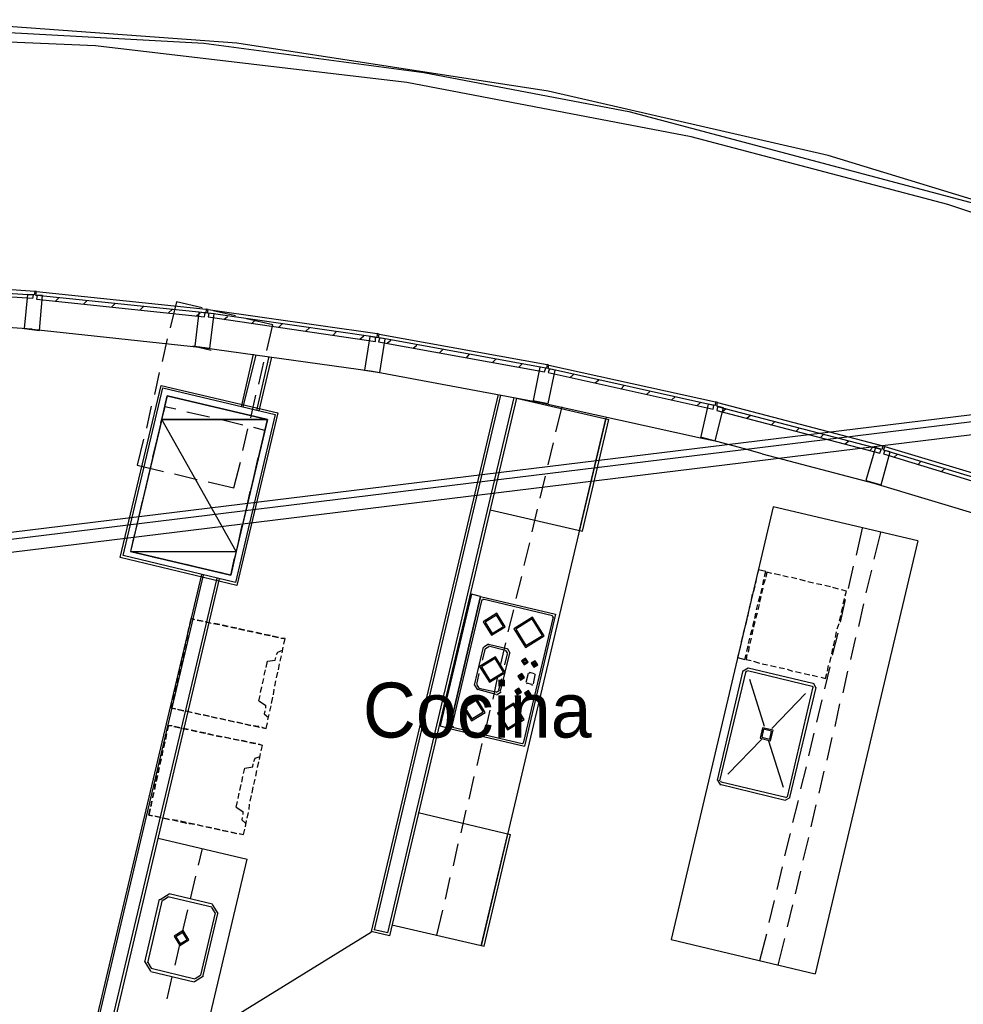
# Model space of a CAD drawing. Header units: feet. Extents: x -79 to 198, y -22 to 181.
# Tile 89 of 92: x 97 to 118, y 138 to 160. Entities that reach past the tile are written whole.
import ezdxf
from ezdxf.enums import TextEntityAlignment as Align

# ---------------------------------------------------------------- set-up
doc = ezdxf.new("R2010")
doc.units = ezdxf.units.FT
for name, color, linetype in [('A-AREA-UNIDAD', 30, 'CONTINUOUS'), ('A-LINEA', 7, 'CONTINUOUS'), ('A-MURO-CONCRETO', 8, 'CONTINUOUS'), ('A-NOMBRE-ESPACIO', 2, 'CONTINUOUS')]:
    doc.layers.add(name, color=color, linetype=linetype)

msp = doc.modelspace()

# ---------------------------------------------------------------- linework, layer by layer
at = {"layer": 'A-AREA-UNIDAD'}
for points in [[(52.992, 132.7644), (73.152, 128.0178), (73.952, 131.4489), (75.44, 131.3778), (76.24, 132.6933), (77.248, 132.6933), (78.592, 130.6133), (79.328, 133.5289), (80.672, 133.5822), (86.032, 132.3378), (90, 149.1022), (90.688, 149.1022), (91.92, 154.2933), (91.68, 154.4533), (91.68, 155.5378), (92.672, 159.8222), (101.44, 159.3422), (106.24, 158.7022), (110.72, 157.8489), (119.28, 155.5733)], [(121.6, 154.8978), (115.072, 156.8889), (108.96, 158.2933), (102.16, 159.3422), (95.168, 159.8578), (88.768, 159.8578), (82.528, 159.4133), (75.392, 158.3822), (68.832, 156.8889), (61.632, 154.6489), (55.008, 151.9822)], [(122.848, 154.0978), (117.68, 155.8222), (112.08, 157.2978), (105.872, 158.4889), (99.072, 159.2889), (93.248, 159.5378)]]:
    msp.add_lwpolyline(points, dxfattribs=at)
at = {"layer": 'A-LINEA'}
for p, q in [((97.7467, 153.9244), (94.0267, 154.1644)), ((97.7067, 153.7644), (97.72, 153.8444)), ((97.7867, 153.9244), (101.4933, 153.5378)), ((98.2, 153.7111), (98.28, 153.7911)), ((98.8133, 153.6444), (98.8933, 153.7244)), ((99.4267, 153.5778), (99.5067, 153.6578)), ((100.04, 153.5111), (100.12, 153.5911)), ((100.6667, 153.4578), (100.7467, 153.5244)), ((101.28, 153.3911), (101.36, 153.4578)), ((101.5333, 153.5244), (105.2267, 153.0044)), ((102.1333, 153.3911), (101.64, 153.4978)), ((101.88, 153.3111), (101.96, 153.3778)), ((97.6933, 153.0978), (93.96, 153.3378)), ((102.9467, 153.1911), (102.3733, 153.3244)), ((102.48, 153.2178), (102.56, 153.2978)), ((102.8133, 152.6311), (102.9467, 153.1911)), ((103.0667, 153.1378), (103.1467, 153.2178)), ((97.6933, 153.0978), (101.4133, 152.6978)), ((103.6667, 153.0578), (103.7467, 153.1244)), ((104.2667, 152.9644), (104.3333, 153.0444)), ((104.8533, 152.8844), (104.9333, 152.9511)), ((105.2667, 152.9911), (108.9333, 152.3244)), ((100.64, 152.8844), (100.5333, 152.3911)), ((101.6, 152.6311), (101.2, 152.7244)), ((101.4133, 152.6978), (105.12, 152.1778)), ((105.44, 152.7911), (105.52, 152.8578)), ((106.0133, 152.6844), (106.0933, 152.7511)), ((102.52, 152.5511), (102.2533, 151.4044)), ((102.5733, 152.5378), (102.2933, 151.3911)), ((102.6, 151.3244), (102.8667, 152.4978)), ((102.92, 152.4844), (102.64, 151.3111)), ((106.5867, 152.5778), (106.6667, 152.6578)), ((107.1733, 152.4711), (107.24, 152.5511)), ((128.4377, 152.4797), (36.6895, 141.2395)), ((128.4377, 152.4797), (36.6895, 141.2395)), ((128.373, 152.3212), (36.7876, 141.1026)), ((102.64, 151.8978), (102.7467, 152.3778)), ((107.7467, 152.3778), (107.8133, 152.4444)), ((108.32, 152.2711), (108.3867, 152.3378)), ((108.9733, 152.3111), (112.6133, 151.5111)), ((100.4667, 152.1511), (100.36, 151.6711)), ((105.12, 152.1778), (108.7867, 151.4978)), ((109.44, 152.0444), (109.5067, 152.1111)), ((128.2383, 152.0163), (36.9919, 140.8393)), ((109.9867, 151.9244), (110.0667, 151.9911)), ((110.5467, 151.7911), (110.6133, 151.8711)), ((102.4667, 151.1644), (102.5733, 151.6578)), ((107.8667, 151.6711), (105.0933, 139.9378)), ((107.92, 151.6578), (105.16, 139.9778)), ((111.1067, 151.6711), (111.1733, 151.7378)), ((100.2933, 151.4178), (100.1867, 150.9378)), ((105.4533, 139.9111), (108.2133, 151.6044)), ((108.2667, 151.5911), (105.4933, 139.8444)), ((108.2667, 151.5911), (110.28, 151.1244)), ((108.7867, 151.4978), (112.28, 150.7244)), ((111.6533, 151.5511), (111.7333, 151.6178)), ((112.2133, 151.4311), (112.28, 151.4978)), ((112.6533, 151.4978), (116.2667, 150.5511)), ((101.56, 151.1778), (101.0667, 151.2844)), ((109.2533, 151.4044), (109.12, 150.8578)), ((112.76, 151.2978), (112.84, 151.3644)), ((113.2933, 151.1511), (113.3733, 151.2178)), ((102.2933, 151.0044), (101.8, 151.1244)), ((110.2267, 151.1778), (107.4933, 139.6311)), ((109.64, 148.6978), (110.2133, 151.1378)), ((109.7067, 148.6844), (110.28, 151.1244)), ((113.84, 151.0178), (113.9067, 151.0844)), ((100.44, 150.8044), (100.32, 150.3111)), ((102.2933, 150.4444), (102.4, 150.9244)), ((102.7733, 150.8844), (102.5333, 150.9511)), ((102.6933, 150.5244), (102.7733, 150.8844)), ((114.3733, 150.8711), (114.44, 150.9378)), ((114.9067, 150.7378), (114.9733, 150.8044)), ((109.0667, 150.6178), (108.9467, 150.1378)), ((113.24, 150.4844), (112.28, 150.7378)), ((115.44, 150.5911), (115.52, 150.6578)), ((113.6267, 150.3778), (113.24, 150.4844)), ((113.6267, 150.3778), (116.0667, 149.7378)), ((115.9867, 150.4578), (116.0533, 150.5244)), ((116.3067, 150.5378), (119.88, 149.4578)), ((116.5067, 150.2978), (116.5867, 150.3644)), ((102.52, 149.7911), (102.6267, 150.2844)), ((117.0267, 150.1378), (117.0933, 150.2044)), ((100.2667, 150.0711), (100.16, 149.5778)), ((100.8, 149.9378), (101.2933, 149.8178)), ((117.5467, 149.9911), (117.6133, 150.0578)), ((108.8933, 149.8844), (108.7733, 149.4044)), ((116.0667, 149.7378), (119.64, 148.6578)), ((102.3467, 149.0711), (102.4533, 149.5511)), ((100.0933, 149.3378), (99.9867, 148.8578)), ((107.6933, 149.1511), (109.7067, 148.6844)), ((108.72, 149.1644), (108.6, 148.6711)), ((113.8667, 149.2178), (111.64, 139.7644)), ((117.0267, 148.4711), (113.8667, 149.2178)), ((102.1733, 148.3378), (102.28, 148.8178)), ((115.8133, 148.7511), (115.68, 148.1644)), ((116.2133, 148.6578), (116.0667, 148.0711)), ((108.5467, 148.4311), (108.4267, 147.9378)), ((117.0267, 148.4711), (114.7867, 139.0178)), ((100.32, 148.1244), (100.8133, 148.0178)), ((101.0533, 147.9644), (101.5467, 147.8444)), ((114.0267, 147.7244), (113.8933, 147.7511)), ((115.6133, 147.9244), (115.5067, 147.4311)), ((116.0133, 147.8311), (115.8933, 147.3378)), ((101.3867, 147.7378), (98.7067, 136.4044)), ((101.4267, 147.7244), (98.76, 136.4444)), ((99.4533, 138.0578), (101.7333, 147.6578)), ((101.7733, 147.6444), (99.52, 138.0844)), ((108.3733, 147.6978), (108.2533, 147.2178)), ((113.5067, 147.6711), (113.48, 147.5511)), ((113.64, 147.5111), (113.6667, 147.6311)), ((113.6933, 147.6311), (113.6533, 147.5111)), ((114.2, 147.6844), (114.08, 147.7111)), ((114.3867, 147.6444), (114.2667, 147.6711)), ((114.5733, 147.5911), (114.4533, 147.6311)), ((114.7467, 147.5511), (114.6267, 147.5778)), ((114.9333, 147.5111), (114.8133, 147.5378)), ((113.4667, 147.4844), (113.44, 147.3644)), ((113.6, 147.3244), (113.6267, 147.4444)), ((113.64, 147.4444), (113.6133, 147.3244)), ((115.12, 147.4711), (115, 147.4978)), ((115.2933, 147.4178), (115.1733, 147.4578)), ((107.48, 147.2578), (106.8, 144.3778)), ((107.5067, 147.1911), (106.8533, 144.4311)), ((107.48, 147.2578), (109.12, 146.8711)), ((107.5446, 147.1906), (107.5205, 147.1757)), ((107.5333, 147.2044), (109.0533, 146.8444)), ((113.3733, 147.1244), (113.3467, 147.0044)), ((113.4133, 147.3111), (113.3867, 147.1911)), ((113.5467, 147.1511), (113.5867, 147.2711)), ((113.6, 147.2578), (113.5733, 147.1378)), ((115.44, 147.1911), (115.3333, 146.6978)), ((115.4, 147.0978), (115.4267, 147.2178)), ((108.2, 146.9644), (108.08, 146.4844)), ((113.3333, 146.9378), (113.3067, 146.8178)), ((113.4667, 146.7778), (113.4933, 146.8978)), ((113.52, 146.8978), (113.48, 146.7778)), ((113.5067, 146.9644), (113.5333, 147.0844)), ((113.56, 147.0844), (113.5333, 146.9644)), ((115.36, 146.9111), (115.3867, 147.0311)), ((115.84, 147.0978), (115.7333, 146.6044)), ((101.16, 146.7778), (101.1333, 146.6444)), ((101.24, 146.7511), (101.16, 146.7778)), ((101.2933, 146.7511), (101.4133, 146.7244)), ((101.4267, 146.7111), (101.2933, 146.7378)), ((101.4667, 146.7111), (101.5867, 146.6844)), ((101.6, 146.6711), (101.48, 146.6978)), ((109.0667, 146.8178), (108.4133, 144.0578)), ((109.12, 146.8711), (108.44, 143.9911)), ((109.0661, 146.8065), (109.0513, 146.8306)), ((113.2933, 146.7644), (113.2667, 146.6311)), ((113.4267, 146.6044), (113.4533, 146.7244)), ((113.4667, 146.7111), (113.44, 146.5911)), ((115.32, 146.7244), (115.3467, 146.8444)), ((101.12, 146.5911), (101.0933, 146.4711)), ((101.0933, 146.4711), (101.12, 146.5911)), ((101.6533, 146.6711), (101.7733, 146.6444)), ((101.7867, 146.6444), (101.6667, 146.6711)), ((101.84, 146.6311), (101.96, 146.6044)), ((101.9733, 146.6044), (101.8533, 146.6311)), ((102.16, 146.5644), (102.0267, 146.5911)), ((102.0267, 146.5911), (102.1467, 146.5644)), ((102.2, 146.5511), (102.32, 146.5244)), ((102.3333, 146.5244), (102.2133, 146.5511)), ((102.3867, 146.5111), (102.5067, 146.4844)), ((102.52, 146.4844), (102.4, 146.5111)), ((102.5733, 146.4711), (102.6933, 146.4444)), ((102.7067, 146.4444), (102.5867, 146.4711)), ((113.24, 146.5778), (113.2133, 146.4578)), ((113.3733, 146.4178), (113.4133, 146.5378)), ((113.4267, 146.5378), (113.4, 146.4178)), ((115.2267, 146.3644), (115.2533, 146.4844)), ((115.2667, 146.5511), (115.3067, 146.6711)), ((101.08, 146.4044), (101.0533, 146.2844)), ((101.0533, 146.2844), (101.08, 146.4044)), ((102.8933, 146.4044), (102.76, 146.4311)), ((102.76, 146.4311), (102.88, 146.4044)), ((102.9333, 146.3911), (103.0667, 146.3644)), ((103.0667, 146.3644), (102.9467, 146.3911)), ((103.12, 146.3511), (103.1867, 146.3378)), ((103.1867, 146.2178), (103.2133, 146.3378)), ((113.2, 146.3911), (113.1733, 146.2711)), ((113.3333, 146.2311), (113.36, 146.3511)), ((113.3867, 146.3511), (113.36, 146.2311)), ((115.28, 146.4578), (115.16, 145.9778)), ((115.1867, 146.1778), (115.2133, 146.2978)), ((115.6667, 146.3644), (115.56, 145.8844)), ((101, 146.0444), (100.9733, 145.9111)), ((100.9733, 145.9111), (101, 146.0444)), ((101.04, 146.2178), (101.0133, 146.0978)), ((101.0133, 146.0978), (101.04, 146.2178)), ((103.1467, 146.0311), (103.1733, 146.1511)), ((103.1467, 146.0311), (103.1733, 146.1511)), ((107.3467, 145.3244), (107.5467, 146.1511)), ((107.52, 145.8711), (107.5867, 146.1244)), ((107.6533, 146.2154), (107.549, 146.1511)), ((107.6605, 146.1628), (107.5883, 146.1183)), ((107.6533, 146.2178), (108.0533, 146.1244)), ((107.6533, 146.1778), (108.0267, 146.0844)), ((108.0267, 146.2444), (107.9067, 145.7511)), ((108.0784, 146.0106), (108.0338, 146.0828)), ((108.131, 146.0178), (108.0666, 146.1221)), ((113.16, 146.2178), (113.1333, 146.0844)), ((113.2933, 146.0578), (113.32, 146.1778)), ((113.3467, 146.1644), (113.32, 146.0444)), ((115.1467, 146.0044), (115.1733, 146.1244)), ((100.96, 145.8578), (100.9333, 145.7378)), ((100.9333, 145.7378), (100.96, 145.8578)), ((102.8, 145.7111), (102.8267, 145.8444)), ((103.1067, 145.8444), (103.1333, 145.9644)), ((103.1067, 145.8444), (103.1333, 145.9644)), ((107.92, 145.1911), (108.12, 146.0178)), ((108.0133, 145.7644), (108.0667, 146.0044)), ((108.4133, 145.8311), (108.4933, 145.8178)), ((108.4267, 145.8578), (108.4933, 145.8444)), ((108.4267, 145.8444), (108.4267, 145.8444)), ((113.2533, 145.8844), (113.28, 145.9911)), ((113.44, 145.8444), (113.5733, 145.8044)), ((115.1067, 145.8178), (115.1333, 145.9378)), ((100.92, 145.6711), (100.8933, 145.5511)), ((100.8933, 145.5511), (100.92, 145.6711)), ((102.76, 145.5378), (102.7867, 145.6578)), ((103.0267, 145.4844), (103.0533, 145.6044)), ((103.0267, 145.4844), (103.0533, 145.6044)), ((103.0667, 145.6578), (103.0933, 145.7911)), ((103.0667, 145.6578), (103.0933, 145.7911)), ((108.5467, 145.6044), (108.6533, 145.5778)), ((108.64, 145.8044), (108.7067, 145.7911)), ((112.6533, 143.2444), (113.2133, 145.6444)), ((112.7067, 143.2311), (113.28, 145.6311)), ((113.32, 145.6954), (113.2157, 145.6311)), ((113.3046, 145.6306), (113.2805, 145.6157)), ((113.3067, 145.6444), (114.72, 145.2978)), ((113.32, 145.6978), (114.7333, 145.3644)), ((113.6267, 145.7911), (113.7467, 145.7644)), ((113.8133, 145.7511), (113.9333, 145.7244)), ((114, 145.7111), (114.12, 145.6844)), ((114.1733, 145.6711), (114.2933, 145.6311)), ((114.36, 145.6178), (114.48, 145.5911)), ((115.1067, 145.7244), (114.9867, 145.2444)), ((115.0533, 145.6311), (115.08, 145.7511)), ((115.4933, 145.6311), (115.3867, 145.1511)), ((100.88, 145.4844), (100.8533, 145.3644)), ((100.8533, 145.3644), (100.88, 145.4844)), ((102.72, 145.3511), (102.7467, 145.4711)), ((102.9867, 145.2978), (103.0133, 145.4178)), ((102.9867, 145.2978), (103.0133, 145.4178)), ((107.4, 145.3378), (107.4533, 145.5778)), ((107.8533, 145.5111), (107.7467, 145.0178)), ((107.88, 145.2178), (107.9467, 145.4711)), ((108.3333, 145.5111), (108.4133, 145.4844)), ((108.3467, 145.5244), (108.4133, 145.5111)), ((108.3467, 145.5111), (108.3467, 145.5111)), ((108.52, 145.5778), (108.4667, 145.3778)), ((108.5579, 145.5906), (108.5339, 145.5757)), ((108.6667, 145.5511), (108.6267, 145.3511)), ((108.6795, 145.5398), (108.6646, 145.5639)), ((113.68, 144.4178), (113.36, 145.4444)), ((114.5467, 145.5778), (114.6667, 145.5511)), ((114.72, 145.5378), (114.84, 145.5111)), ((114.9067, 145.4978), (115.0133, 145.4711)), ((115.0133, 145.4711), (115.04, 145.5778)), ((100.84, 145.3111), (100.8133, 145.1778)), ((100.8133, 145.1778), (100.84, 145.3111)), ((102.68, 145.1644), (102.7067, 145.2844)), ((102.96, 145.1111), (102.9733, 145.2311)), ((102.96, 145.1111), (102.9733, 145.2311)), ((107.349, 145.3244), (107.4134, 145.2201)), ((107.4016, 145.3316), (107.4462, 145.2594)), ((107.4133, 145.2311), (107.8133, 145.1244)), ((107.44, 145.2578), (107.8133, 145.1778)), ((107.8195, 145.1661), (107.8917, 145.2106)), ((107.8267, 145.1134), (107.931, 145.1778)), ((108.2667, 145.2044), (108.3333, 145.1911)), ((108.4805, 145.3757), (108.4954, 145.3516)), ((108.6, 145.3378), (108.4933, 145.3644)), ((108.6021, 145.325), (108.6261, 145.3398)), ((114.7333, 145.2844), (114.1733, 142.8844)), ((114.8, 145.2711), (114.2267, 142.8711)), ((114.7461, 145.2732), (114.7313, 145.2972)), ((114.811, 145.2578), (114.7466, 145.3621)), ((100.8, 145.1244), (100.7733, 145.0044)), ((100.7733, 145.0044), (100.8, 145.1244)), ((102.64, 144.9778), (102.6667, 145.0978)), ((102.92, 144.9244), (102.9467, 145.0578)), ((102.92, 144.9244), (102.9467, 145.0578)), ((108.48, 145.1378), (108.48, 145.1378)), ((108.48, 145.1378), (108.56, 145.1111)), ((108.4933, 145.1511), (108.56, 145.1378)), ((113.84, 144.3778), (114.5733, 145.1378)), ((114.9333, 145.0044), (114.8133, 144.5111)), ((101, 144.7644), (100.8667, 144.7911)), ((100.88, 144.7911), (101, 144.7644)), ((101.1733, 144.7244), (101.0533, 144.7511)), ((101.0667, 144.7511), (101.1867, 144.7244)), ((102.88, 144.7511), (102.9067, 144.8711)), ((102.88, 144.7511), (102.9067, 144.8711)), ((107.68, 144.7778), (107.5733, 144.2978)), ((115.32, 144.9111), (115.2133, 144.4178)), ((101.36, 144.6844), (101.24, 144.7111)), ((101.2533, 144.7111), (101.3733, 144.6844)), ((101.4267, 144.6711), (101.56, 144.6444)), ((101.5467, 144.6444), (101.4267, 144.6711)), ((101.7333, 144.6044), (101.6, 144.6311)), ((101.6133, 144.6311), (101.7333, 144.6044)), ((101.9067, 144.5644), (101.7867, 144.5911)), ((101.8, 144.5911), (101.92, 144.5644)), ((102.0933, 144.5244), (101.9733, 144.5511)), ((101.9867, 144.5511), (102.1067, 144.5244)), ((102.84, 144.5644), (102.8667, 144.6844)), ((102.84, 144.5644), (102.8667, 144.6844)), ((100.6667, 144.4444), (100.64, 144.3244)), ((100.7467, 144.4311), (100.6667, 144.4444)), ((100.7867, 144.4178), (100.92, 144.3911)), ((100.92, 144.3911), (100.8, 144.4178)), ((100.9733, 144.3778), (101.0933, 144.3511)), ((101.1067, 144.3511), (100.9867, 144.3778)), ((101.16, 144.3378), (101.28, 144.3111)), ((101.2933, 144.3111), (101.1733, 144.3378)), ((102.16, 144.5111), (102.2933, 144.4844)), ((102.28, 144.4844), (102.16, 144.5111)), ((102.4667, 144.4444), (102.3333, 144.4711)), ((102.3467, 144.4711), (102.4667, 144.4444)), ((102.64, 144.4178), (102.52, 144.4311)), ((102.5333, 144.4311), (102.6533, 144.4044)), ((102.7733, 144.3778), (102.7067, 144.4044)), ((102.8, 144.3778), (102.8267, 144.4978)), ((106.8, 144.3778), (108.44, 143.9911)), ((106.8667, 144.4044), (108.3867, 144.0444)), ((106.8672, 144.429), (106.8821, 144.405)), ((100.6267, 144.2578), (100.6, 144.1378)), ((100.6, 144.1378), (100.6267, 144.2578)), ((101.3467, 144.2978), (101.4667, 144.2711)), ((101.48, 144.2711), (101.36, 144.2978)), ((101.52, 144.2578), (101.6533, 144.2311)), ((101.6533, 144.2311), (101.5333, 144.2578)), ((101.7067, 144.2178), (101.8267, 144.1911)), ((101.84, 144.1911), (101.72, 144.2178)), ((101.8933, 144.1911), (102.0133, 144.1644)), ((102.0267, 144.1511), (101.9067, 144.1778)), ((102.08, 144.1511), (102.2, 144.1244)), ((102.2133, 144.1111), (102.0933, 144.1378)), ((102.2533, 144.1111), (102.3867, 144.0844)), ((102.3867, 144.0844), (102.2667, 144.1111)), ((112.88, 143.3778), (113.6133, 144.1378)), ((114.0933, 143.0844), (113.7733, 144.0978)), ((114.76, 144.2711), (114.64, 143.7778)), ((115.1467, 144.1778), (115.04, 143.6844)), ((100.5467, 143.8978), (100.52, 143.7778)), ((100.52, 143.7778), (100.5467, 143.8978)), ((100.5867, 144.0844), (100.56, 143.9511)), ((100.56, 143.9511), (100.5867, 144.0844)), ((102.44, 144.0711), (102.56, 144.0444)), ((102.5733, 144.0444), (102.4533, 144.0711)), ((102.6267, 144.0311), (102.6933, 144.0178)), ((102.6933, 143.8844), (102.72, 144.0044)), ((107.5067, 144.0444), (107.4, 143.5644)), ((108.3887, 144.045), (108.4128, 144.0598)), ((100.5067, 143.7111), (100.48, 143.5911)), ((100.48, 143.5911), (100.5067, 143.7111)), ((102.6533, 143.6978), (102.68, 143.8311)), ((102.6533, 143.6978), (102.68, 143.8311)), ((100.4667, 143.5244), (100.44, 143.4044)), ((100.44, 143.4044), (100.4667, 143.5244)), ((102.3067, 143.3911), (102.3333, 143.5111)), ((102.5733, 143.3378), (102.6, 143.4578)), ((102.5733, 143.3378), (102.6, 143.4578)), ((102.6133, 143.5244), (102.64, 143.6444)), ((102.6133, 143.5244), (102.64, 143.6444)), ((114.5867, 143.5378), (114.4667, 143.0578)), ((100.4267, 143.3511), (100.4, 143.2178)), ((100.4, 143.2178), (100.4267, 143.3511)), ((102.2667, 143.2044), (102.2933, 143.3244)), ((102.5333, 143.1511), (102.56, 143.2711)), ((102.5333, 143.1511), (102.56, 143.2711)), ((107.3333, 143.3244), (107.2267, 142.8311)), ((112.6557, 143.2444), (112.72, 143.1401)), ((114.9733, 143.4444), (114.8667, 142.9644)), ((100.3867, 143.1644), (100.36, 143.0444)), ((100.36, 143.0444), (100.3867, 143.1644)), ((102.2267, 143.0178), (102.2533, 143.1511)), ((102.4933, 142.9644), (102.52, 143.0978)), ((102.4933, 142.9644), (102.52, 143.0978)), ((114.1333, 142.8044), (112.7067, 143.1511)), ((112.7205, 143.229), (112.7354, 143.205)), ((114.1467, 142.8711), (112.7333, 143.2044)), ((100.3467, 142.9778), (100.32, 142.8578)), ((100.32, 142.8578), (100.3467, 142.9778)), ((102.1867, 142.8444), (102.2133, 142.9644)), ((102.4533, 142.7911), (102.48, 142.9111)), ((102.4533, 142.7911), (102.48, 142.9111)), ((114.1334, 142.8068), (114.2377, 142.8712)), ((114.1487, 142.8716), (114.1728, 142.8865)), ((100.3067, 142.7911), (100.28, 142.6711)), ((100.28, 142.6711), (100.3067, 142.7911)), ((102.1467, 142.6578), (102.1733, 142.7778)), ((102.4267, 142.6044), (102.44, 142.7244)), ((102.4267, 142.6044), (102.44, 142.7244)), ((107.16, 142.5911), (107.0533, 142.0978)), ((114.4133, 142.8044), (114.2933, 142.3244)), ((114.8, 142.7111), (114.6933, 142.2311)), ((100.4933, 142.4311), (100.3733, 142.4578)), ((100.3867, 142.4578), (100.5067, 142.4311)), ((100.68, 142.3911), (100.56, 142.4178)), ((100.5733, 142.4178), (100.6933, 142.3911)), ((100.8667, 142.3644), (100.7467, 142.3778)), ((100.76, 142.3778), (100.88, 142.3511)), ((102.3867, 142.4178), (102.4133, 142.5378)), ((102.3867, 142.4178), (102.4133, 142.5378)), ((106.12, 142.5378), (108.1333, 142.0578)), ((101.0533, 142.3244), (100.9333, 142.3511)), ((100.9333, 142.3378), (101.0667, 142.3111)), ((101.2267, 142.2844), (101.1067, 142.3111)), ((101.12, 142.2978), (101.24, 142.2844)), ((101.4133, 142.2444), (101.2933, 142.2711)), ((101.3067, 142.2711), (101.4267, 142.2444)), ((101.6, 142.2044), (101.48, 142.2311)), ((101.4933, 142.2311), (101.6133, 142.2044)), ((101.6667, 142.1911), (101.8, 142.1644)), ((101.7867, 142.1644), (101.6667, 142.1911)), ((102.3067, 142.0578), (102.3333, 142.1778)), ((102.3467, 142.2311), (102.3733, 142.3644)), ((102.3467, 142.2311), (102.3733, 142.3644)), ((100.44, 141.9778), (102.3867, 141.5244)), ((101.96, 142.1244), (101.84, 142.1511)), ((101.8533, 142.1511), (101.9733, 142.1244)), ((102.1467, 142.0844), (102.0267, 142.1111)), ((102.04, 142.1111), (102.16, 142.0844)), ((102.28, 142.0578), (102.2133, 142.0711)), ((107.4933, 139.6311), (108.08, 142.0711)), ((107.56, 139.6178), (108.1333, 142.0578)), ((114.24, 142.0844), (114.12, 141.5911)), ((114.64, 141.9911), (114.52, 141.4978)), ((101.32, 141.3911), (101.4133, 141.7511)), ((106.9867, 141.8578), (106.88, 141.3778)), ((101.4667, 137.6311), (102.3867, 141.5244)), ((114.0667, 141.3511), (113.9467, 140.8578)), ((101.1467, 140.6578), (101.2667, 141.1511)), ((106.8133, 141.1244), (106.7067, 140.6444)), ((114.4667, 141.2578), (114.3467, 140.7644)), ((100.685, 140.76), (100.4845, 140.6361)), ((100.6697, 140.6951), (100.5494, 140.6208)), ((101.6133, 140.4711), (100.6533, 140.6978)), ((101.6267, 140.5378), (100.68, 140.7644)), ((100.4667, 140.6444), (100.1467, 139.2711)), ((100.5333, 140.6311), (100.2133, 139.2578)), ((101.6906, 140.3481), (101.6164, 140.4684)), ((101.7555, 140.3327), (101.6317, 140.5333)), ((113.8933, 140.6178), (113.7733, 140.1378)), ((114.2933, 140.5244), (114.1733, 140.0444)), ((100.9733, 139.9244), (101.0933, 140.4178)), ((101.3733, 138.9911), (101.6933, 140.3511)), ((101.4267, 138.9778), (101.7467, 140.3378)), ((106.6533, 140.4044), (106.52, 139.8578)), ((105.5467, 140.0844), (107.56, 139.6178)), ((105.099, 139.9283), (101.6894, 137.8234)), ((105.4933, 139.8444), (105.0933, 139.9378)), ((105.4533, 139.9111), (105.16, 139.9778)), ((113.72, 139.8844), (113.5733, 139.2978)), ((100.8133, 139.2044), (100.92, 139.6844)), ((111.64, 139.7644), (114.7867, 139.0178)), ((114.12, 139.7911), (113.9733, 139.2044)), ((100.1511, 139.2761), (100.275, 139.0756)), ((100.216, 139.2608), (100.2903, 139.1405)), ((100.28, 139.0711), (101.2267, 138.8444)), ((100.2933, 139.1378), (101.24, 138.9111)), ((100.64, 138.4711), (100.7467, 138.9511)), ((101.235, 138.8489), (101.4355, 138.9727)), ((101.2503, 138.9138), (101.3706, 138.9881))]:
    msp.add_line(p, q, dxfattribs=at)
for points in [[(97.7067, 153.7644), (94.0267, 154.0044), (94.04, 154.0844), (97.72, 153.8444)], [(97.92, 153.8311), (97.7733, 153.8311), (97.7867, 153.9244), (97.7467, 153.9244), (97.7333, 153.8444), (97.5867, 153.8578), (97.52, 153.1111), (97.8533, 153.0711), (97.92, 153.8311)], [(97.7867, 153.7511), (101.4533, 153.3644), (101.4667, 153.4578), (97.8, 153.8311), (97.7867, 153.7511)], [(101.4, 153.5644), (100.84, 153.6978), (100.7067, 153.1244)], [(101.6667, 153.4311), (101.52, 153.4444), (101.5333, 153.5244), (101.4933, 153.5378), (101.48, 153.4444), (101.3333, 153.4711), (101.24, 152.7244), (101.5733, 152.6844), (101.6667, 153.4311)], [(101.5333, 153.3644), (105.1867, 152.8311), (105.1867, 152.9244), (101.5467, 153.4444), (101.5333, 153.3644)], [(105.4, 152.8844), (105.2533, 152.9111), (105.2667, 152.9911), (105.2267, 153.0044), (105.2133, 152.9111), (105.0667, 152.9378), (104.9467, 152.2044), (105.28, 152.1511), (105.4, 152.8844)], [(105.2533, 152.8178), (108.88, 152.1644), (108.9067, 152.2444), (105.28, 152.9111), (105.2533, 152.8178)], [(109.1067, 152.2044), (108.96, 152.2311), (108.9733, 152.3111), (108.9333, 152.3244), (108.92, 152.2444), (108.7733, 152.2711), (108.6267, 151.5378), (108.96, 151.4711), (109.1067, 152.2044)], [(108.96, 152.1511), (112.56, 151.3511), (112.5733, 151.4311), (108.9867, 152.2311), (108.96, 152.1511)], [(100.5067, 151.8711), (103.0533, 151.2711), (102.16, 147.4978), (99.6133, 148.1111), (100.5067, 151.8711)], [(100.5467, 151.8178), (103, 151.2311), (102.1333, 147.5644), (99.68, 148.1511), (100.5467, 151.8178)], [(102.0267, 147.7244), (102.8267, 151.1244), (100.64, 151.6444), (99.84, 148.2444), (102.0267, 147.7244)], [(112.7867, 151.3778), (112.64, 151.4178), (112.6533, 151.4978), (112.6133, 151.5111), (112.6, 151.4311), (112.4533, 151.4578), (112.28, 150.7244), (112.6, 150.6578), (112.7867, 151.3778)], [(100.8267, 151.3511), (100.5867, 151.4044), (100.4933, 151.0444)], [(112.64, 151.3244), (116.2, 150.3911), (116.2267, 150.4711), (112.6533, 151.4044), (112.64, 151.3244)], [(100.12, 150.6978), (99.9867, 150.1244), (100.56, 149.9911)], [(116.4267, 150.4178), (116.28, 150.4578), (116.3067, 150.5378), (116.2667, 150.5511), (116.24, 150.4711), (116.1067, 150.5111), (115.8933, 149.7911), (116.2267, 149.6978), (116.4267, 150.4178)], [(116.28, 150.3778), (119.8, 149.2978), (119.8267, 149.3778), (116.3067, 150.4444), (116.28, 150.3778)], [(101.5333, 149.7644), (102.0933, 149.6311), (102.24, 150.1911)], [(99.92, 148.6044), (99.84, 148.2444), (100.08, 148.1911)], [(101.7867, 147.7911), (102.0267, 147.7244), (102.1067, 148.0978)], [(113.68, 147.6978), (113.7067, 147.8044), (113.5467, 147.8444), (113.52, 147.7378)], [(113.84, 147.7644), (113.7333, 147.7911), (113.7067, 147.6844)], [(115.44, 147.2711), (115.4667, 147.3778), (115.36, 147.4044)], [(107.28, 147.3111), (106.6, 144.4311), (106.8, 144.3778), (107.48, 147.2578), (107.28, 147.3111)], [(107.8368, 146.8912), (107.54, 146.7079), (107.7232, 146.4111), (108.02, 146.5943), (107.8368, 146.8912)], [(101.1333, 146.6444), (101.16, 146.7778), (101.2267, 146.7644)], [(107.8276, 146.8522), (107.5789, 146.6987), (107.7324, 146.45), (107.9811, 146.6035), (107.8276, 146.8522)], [(108.6183, 146.8086), (108.2091, 146.5561), (108.4617, 146.1469), (108.8709, 146.3995), (108.6183, 146.8086)], [(108.6091, 146.7697), (108.2481, 146.5468), (108.4709, 146.1858), (108.8319, 146.4087), (108.6091, 146.7697)], [(103.1867, 146.2178), (103.2133, 146.3378), (103.1333, 146.3511)], [(103.0267, 145.9911), (103.0533, 146.0444), (103.16, 146.0844)], [(113.12, 146.0311), (113.0933, 145.9244), (113.2533, 145.8844)], [(102.8267, 145.8444), (103, 145.8711), (103.0133, 145.9244)], [(107.806, 145.9434), (107.461, 145.7304), (107.674, 145.3855), (108.019, 145.5984), (107.806, 145.9434)], [(107.7968, 145.9045), (107.5, 145.7212), (107.6832, 145.4244), (107.98, 145.6077), (107.7968, 145.9045)], [(108.4635, 145.9091), (108.3753, 145.8547), (108.4298, 145.7664), (108.518, 145.8209), (108.4635, 145.9091)], [(108.4574, 145.8832), (108.4013, 145.8485), (108.4359, 145.7924), (108.4921, 145.827), (108.4574, 145.8832)], [(108.6769, 145.8558), (108.5886, 145.8013), (108.6431, 145.7131), (108.7314, 145.7676), (108.6769, 145.8558)], [(108.6707, 145.8299), (108.6146, 145.7952), (108.6493, 145.739), (108.7054, 145.7737), (108.6707, 145.8299)], [(113.2933, 145.9911), (113.28, 145.8844), (113.3867, 145.8578)], [(108.64, 145.7911), (108.64, 145.7911), (108.7067, 145.7644)], [(108.3835, 145.5758), (108.2953, 145.5213), (108.3498, 145.4331), (108.438, 145.4876), (108.3835, 145.5758)], [(108.3774, 145.5499), (108.3213, 145.5152), (108.3559, 145.459), (108.4121, 145.4937), (108.3774, 145.5499)], [(108.3169, 145.2558), (108.2286, 145.2013), (108.2831, 145.1131), (108.3714, 145.1676), (108.3169, 145.2558)], [(108.3107, 145.2299), (108.2546, 145.1952), (108.2893, 145.139), (108.3454, 145.1737), (108.3107, 145.2299)], [(108.2667, 145.1911), (108.2667, 145.1911), (108.3333, 145.1644)], [(108.5302, 145.2025), (108.442, 145.148), (108.4965, 145.0597), (108.5847, 145.1142), (108.5302, 145.2025)], [(108.5241, 145.1765), (108.4679, 145.1419), (108.5026, 145.0857), (108.5587, 145.1204), (108.5241, 145.1765)], [(102.64, 144.9778), (102.7867, 144.8844), (102.7867, 144.8178)], [(107.3968, 145.0245), (107.1, 144.8412), (107.2832, 144.5444), (107.58, 144.7277), (107.3968, 145.0245)], [(107.3876, 144.9856), (107.1389, 144.832), (107.2924, 144.5833), (107.5411, 144.7369), (107.3876, 144.9856)], [(100.76, 144.9378), (100.7333, 144.8178), (100.8267, 144.8044)], [(100.8133, 144.8044), (100.7333, 144.8178), (100.76, 144.9378)], [(102.7733, 144.7644), (102.76, 144.6978), (102.8533, 144.6178)], [(108.2091, 144.9297), (107.8481, 144.7068), (108.0709, 144.3458), (108.4319, 144.5687), (108.2091, 144.9297)], [(108.1999, 144.8908), (107.887, 144.6976), (108.0801, 144.3848), (108.393, 144.5779), (108.1999, 144.8908)], [(100.64, 144.3244), (100.6667, 144.4444), (100.7333, 144.4311)], [(102.72, 144.3911), (102.8, 144.3778), (102.8267, 144.4978)], [(113.6391, 144.3929), (113.5848, 144.1636), (113.8142, 144.1093), (113.8685, 144.3387), (113.6391, 144.3929)], [(113.6601, 144.3589), (113.6189, 144.1846), (113.7932, 144.1433), (113.8344, 144.3177), (113.6601, 144.3589)], [(102.6933, 143.8844), (102.72, 144.0044), (102.64, 144.0311)], [(102.5333, 143.6578), (102.56, 143.7244), (102.6667, 143.7644)], [(102.3333, 143.5111), (102.5067, 143.5378), (102.52, 143.6044)], [(100.2667, 142.6178), (100.24, 142.4844), (100.32, 142.4711)], [(100.32, 142.4711), (100.24, 142.4844), (100.2667, 142.6178)], [(102.1467, 142.6578), (102.2933, 142.5644), (102.2933, 142.4978)], [(102.28, 142.4311), (102.2667, 142.3778), (102.36, 142.2978)], [(102.2267, 142.0711), (102.3067, 142.0578), (102.3333, 142.1778)], [(100.9917, 139.96), (100.7911, 139.8361), (100.915, 139.6356), (101.1155, 139.7594), (100.9917, 139.96)], [(100.9825, 139.921), (100.8301, 139.8269), (100.9242, 139.6745), (101.0766, 139.7686), (100.9825, 139.921)]]:
    msp.add_lwpolyline(points, dxfattribs=at)
at = {"layer": 'A-MURO-CONCRETO'}
for points in [[(100.64, 151.6444), (102.8267, 151.1244), (100.52, 151.1244), (100.64, 151.6444), (100.64, 151.6444)], [(100.52, 151.1244), (99.84, 148.2444), (102.1467, 148.2444), (100.52, 151.1244)], [(100.52, 151.1244), (102.8267, 151.1244), (102.1467, 148.2444), (100.52, 151.1244), (100.52, 151.1244)], [(99.84, 148.2444), (102.1467, 148.2444), (102.0267, 147.7244), (99.84, 148.2444), (99.84, 148.2444)]]:
    msp.add_lwpolyline(points, dxfattribs=at)

# ---------------------------------------------------------------- texts
at = {"layer": 'A-NOMBRE-ESPACIO'}
msp.add_text('Cocina', height=1.2, dxfattribs=at).set_placement((107.408, 144.1778), align=Align.CENTER)

doc.saveas('drawing.dxf')
